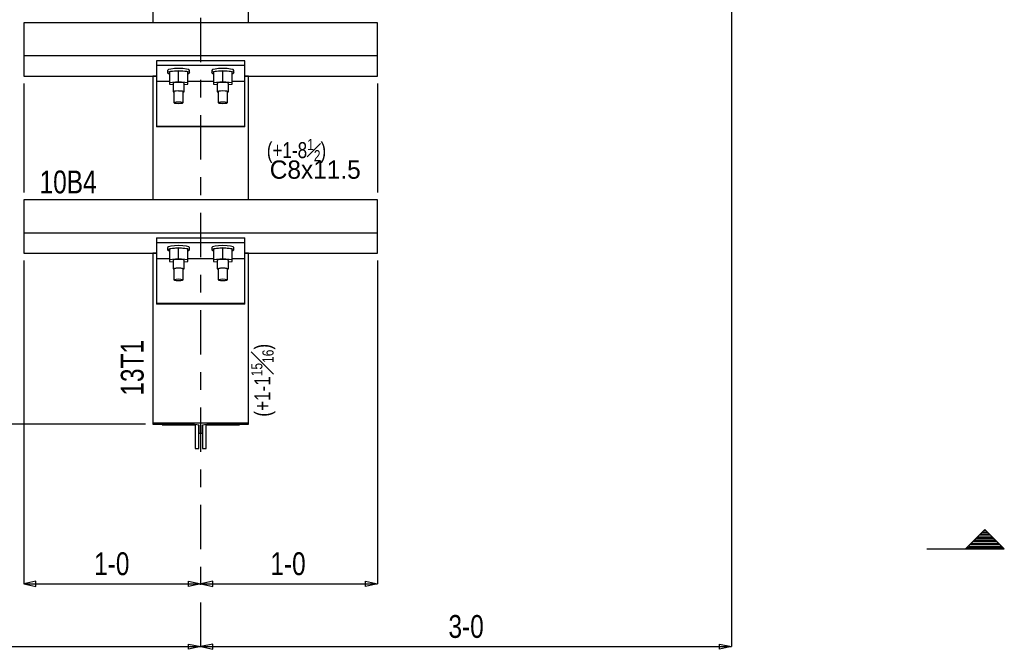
# Model space of a CAD drawing. Header units: inches. Extents: x -17.2 to 17.5, y -11.2 to 11.2.
# Tile 10 of 13: x 4.8 to 10.4, y -1.7 to 1.9. Entities that reach past the tile are written whole.
import ezdxf
from ezdxf.enums import TextEntityAlignment as Align

# ---------------------------------------------------------------- set-up
doc = ezdxf.new("R2010")
doc.units = ezdxf.units.IN
doc.header["$LTSCALE"] = 2.5
doc.header["$MEASUREMENT"] = 0
doc.linetypes.add('SDS2_7', pattern=[0.175, 0.1, -0.025, 0.025, -0.025])
doc.layers.add('Layer_0', color=7, linetype='Continuous')
doc.styles.add('MTextWidth', font='txt', dxfattribs={"width": 0.8, "height": 0.2})

msp = doc.modelspace()

# ---------------------------------------------------------------- linework, layer by layer
at = {"color": 1, "linetype": 'Continuous'}
for p, q in [((8.8226, 3.9211), (8.8226, -1.6859)), ((4.8226, 1.4941), (4.8226, 0.8783)), ((6.8226, 1.4941), (6.8226, 0.8783)), ((4.8226, 0.4941), (4.8226, -1.3318)), ((6.8226, 0.4941), (6.8226, -1.3318)), ((5.5101, -0.4288), (-0.4701, -0.4288)), ((10.2549, -1.0236), (10.1455, -1.1329)), ((10.233, -1.0483), (10.2768, -1.0483)), ((10.2505, -1.0308), (10.2593, -1.0308)), ((10.3643, -1.1329), (10.2549, -1.0236)), ((10.1805, -1.1008), (10.3293, -1.1008)), ((10.198, -1.0833), (10.3118, -1.0833)), ((10.2155, -1.0658), (10.2943, -1.0658)), ((9.9268, -1.1329), (10.3643, -1.1329)), ((10.163, -1.1183), (10.3468, -1.1183)), ((4.8915, -1.317), (4.8226, -1.3318)), ((4.8226, -1.3318), (4.8915, -1.3465)), ((4.8226, -1.3318), (5.8226, -1.3318)), ((4.8915, -1.3465), (4.8915, -1.317)), ((5.7537, -1.3465), (5.7537, -1.317)), ((5.7537, -1.317), (5.8226, -1.3318)), ((5.8226, -1.3318), (5.7537, -1.3465)), ((5.8915, -1.317), (5.8226, -1.3318)), ((5.8226, -1.3318), (5.8226, -1.3318)), ((5.8226, -1.3318), (5.8226, -1.3318)), ((5.8226, -1.3318), (5.8915, -1.3465)), ((5.8226, -1.3318), (6.8226, -1.3318)), ((5.8915, -1.3465), (5.8915, -1.317)), ((6.7537, -1.3465), (6.7537, -1.317)), ((6.7537, -1.317), (6.8226, -1.3318)), ((6.8226, -1.3318), (6.7537, -1.3465)), ((3.0726, -1.6859), (5.8226, -1.6859)), ((5.7537, -1.7007), (5.7537, -1.6712)), ((5.7537, -1.6712), (5.8226, -1.6859)), ((5.8226, -1.6859), (5.7537, -1.7007)), ((5.8915, -1.6712), (5.8226, -1.6859)), ((5.8226, -1.6859), (5.8226, -1.6859)), ((5.8226, -1.6859), (5.8226, -1.6859)), ((5.8226, -1.6859), (5.8915, -1.7007)), ((5.8226, -1.6859), (8.8226, -1.6859)), ((5.8915, -1.7007), (5.8915, -1.6712)), ((8.7537, -1.7007), (8.7537, -1.6712)), ((8.7537, -1.6712), (8.8226, -1.6859)), ((8.8226, -1.6859), (8.7537, -1.7007))]:
    msp.add_line(p, q, dxfattribs=at)
at = {"color": 1, "linetype": 'SDS2_7'}
msp.add_line((5.8226, -1.6859), (5.8226, 3.5566), dxfattribs=at)
at = {"color": 2, "linetype": 'Continuous'}
for p, q in [((10.2855, -1.0571), (10.2243, -1.0571)), ((10.2418, -1.0396), (10.268, -1.0396)), ((10.338, -1.1096), (10.1718, -1.1096)), ((10.3205, -1.0921), (10.1893, -1.0921)), ((10.303, -1.0746), (10.2068, -1.0746)), ((10.3555, -1.1271), (10.1543, -1.1271))]:
    msp.add_line(p, q, dxfattribs=at)
at = {"layer": 'Layer_0', "color": 2, "linetype": 'Continuous'}
for p, q in [((5.5518, 3.1199), (5.5518, 1.8366)), ((6.0935, 1.8366), (6.0935, 3.1199)), ((6.8226, 1.8366), (4.8226, 1.8366)), ((4.8226, 1.8366), (4.8226, 1.6511)), ((6.8226, 1.6511), (6.8226, 1.8366)), ((4.8226, 1.6511), (6.8226, 1.6511)), ((4.8226, 1.6511), (4.8226, 1.5357)), ((6.0726, 1.6223), (5.5726, 1.6223)), ((5.5726, 1.6223), (5.5726, 1.5966)), ((6.0726, 1.5966), (6.0726, 1.6223)), ((6.8226, 1.5357), (6.8226, 1.6511)), ((5.5726, 1.5966), (6.0726, 1.5966)), ((5.5726, 1.5966), (5.5726, 1.5716)), ((5.5726, 1.5716), (5.5726, 1.5218)), ((6.0726, 1.5716), (6.0726, 1.5966)), ((6.0726, 1.5218), (6.0726, 1.5716)), ((4.8226, 1.5357), (5.5726, 1.5357)), ((5.5726, 1.5357), (5.5518, 1.5357)), ((5.5518, 1.5357), (5.5518, 1.4208)), ((5.5726, 1.5218), (5.5726, 1.5159)), ((5.5726, 1.5159), (5.5726, 1.5047)), ((5.6455, 1.5047), (5.5726, 1.5047)), ((5.5726, 1.5047), (5.5726, 1.4898)), ((5.8955, 1.5047), (5.7497, 1.5047)), ((6.0726, 1.5047), (5.9997, 1.5047)), ((6.0935, 1.5357), (6.0726, 1.5357)), ((6.0726, 1.5357), (6.8226, 1.5357)), ((6.0726, 1.5159), (6.0726, 1.5218)), ((6.0726, 1.5047), (6.0726, 1.5159)), ((6.0726, 1.4898), (6.0726, 1.5047)), ((6.0935, 1.4208), (6.0935, 1.5357)), ((5.5726, 1.4898), (5.5726, 1.4735)), ((5.5726, 1.4735), (5.5726, 1.3858)), ((6.0726, 1.4735), (6.0726, 1.4898)), ((6.0726, 1.3858), (6.0726, 1.4735)), ((5.5518, 1.4208), (5.5518, 1.3858)), ((6.0935, 1.3858), (6.0935, 1.4208)), ((5.5518, 1.3858), (5.5518, 0.8366)), ((5.5726, 1.3858), (5.5726, 1.253)), ((6.0726, 1.253), (6.0726, 1.3858)), ((6.0935, 0.8366), (6.0935, 1.3858)), ((5.5726, 1.253), (6.0726, 1.253)), ((5.5726, 1.253), (5.5726, 1.2485)), ((6.0726, 1.2485), (5.5726, 1.2485)), ((6.0726, 1.2485), (6.0726, 1.253)), ((6.8226, 0.8366), (4.8226, 0.8366)), ((4.8226, 0.8366), (4.8226, 0.6511)), ((6.8226, 0.6511), (6.8226, 0.8366)), ((4.8226, 0.6511), (6.8226, 0.6511)), ((4.8226, 0.6511), (4.8226, 0.5357)), ((5.5726, 0.6223), (6.0726, 0.6223)), ((5.5726, 0.6223), (5.5726, 0.5966)), ((6.0726, 0.5966), (6.0726, 0.6223)), ((6.8226, 0.5357), (6.8226, 0.6511)), ((5.5726, 0.5966), (6.0726, 0.5966)), ((5.5726, 0.5966), (5.5726, 0.5716)), ((5.5726, 0.5716), (5.5726, 0.5218)), ((6.0726, 0.5716), (6.0726, 0.5966)), ((6.0726, 0.5218), (6.0726, 0.5716)), ((4.8226, 0.5357), (5.5726, 0.5357)), ((5.5726, 0.5357), (5.5518, 0.5357)), ((5.5518, 0.5357), (5.5518, 0.4945)), ((5.5726, 0.5218), (5.5726, 0.5159)), ((5.5726, 0.5159), (5.5726, 0.5047)), ((5.6455, 0.5047), (5.5726, 0.5047)), ((5.5726, 0.5047), (5.5726, 0.4898)), ((5.8955, 0.5047), (5.7497, 0.5047)), ((6.0726, 0.5047), (5.9997, 0.5047)), ((6.0726, 0.5357), (6.8226, 0.5357)), ((6.0935, 0.5357), (6.0726, 0.5357)), ((6.0726, 0.5159), (6.0726, 0.5218)), ((6.0726, 0.5047), (6.0726, 0.5159)), ((6.0726, 0.4898), (6.0726, 0.5047)), ((6.0935, 0.4945), (6.0935, 0.5357)), ((5.5518, 0.4945), (5.5518, 0.4208)), ((5.5726, 0.4898), (5.5726, 0.4735)), ((5.5726, 0.4735), (5.5726, 0.4208)), ((6.0726, 0.4735), (6.0726, 0.4898)), ((6.0726, 0.4208), (6.0726, 0.4735)), ((6.0935, 0.4208), (6.0935, 0.4945)), ((5.5518, 0.4208), (5.5518, 0.3858)), ((5.5726, 0.4208), (5.5726, 0.3858)), ((6.0726, 0.3858), (6.0726, 0.4208)), ((6.0935, 0.3858), (6.0935, 0.4208)), ((5.5518, 0.3858), (5.5518, 0.2507)), ((5.5726, 0.3858), (5.5726, 0.253)), ((6.0726, 0.253), (6.0726, 0.3858)), ((6.0935, 0.2507), (6.0935, 0.3858)), ((5.5518, 0.2507), (5.5518, -0.423)), ((5.5726, 0.253), (6.0726, 0.253)), ((5.5726, 0.253), (5.5726, 0.2485)), ((6.0726, 0.2485), (5.5726, 0.2485)), ((6.0726, 0.2485), (6.0726, 0.253)), ((6.0935, -0.423), (6.0935, 0.2507)), ((5.5518, -0.423), (6.0935, -0.423)), ((5.5518, -0.423), (5.5518, -0.4288)), ((5.5518, -0.4288), (5.7728, -0.4288)), ((5.6039, -0.4288), (5.6039, -0.433)), ((5.6039, -0.433), (5.7728, -0.433)), ((5.7728, -0.4288), (5.788, -0.4293)), ((5.7728, -0.433), (5.7882, -0.433)), ((5.788, -0.4293), (5.8008, -0.4308)), ((5.7882, -0.433), (5.7914, -0.433)), ((5.7914, -0.4297), (5.7914, -0.5667)), ((5.8008, -0.4308), (5.8094, -0.433)), ((5.8094, -0.433), (5.8124, -0.4356)), ((5.8122, -0.5667), (5.8122, -0.4354)), ((5.8124, -0.4356), (5.8124, -0.4803)), ((5.8328, -0.4356), (5.8358, -0.433)), ((5.8328, -0.4803), (5.8328, -0.4356)), ((5.833, -0.4354), (5.833, -0.5667)), ((5.8358, -0.433), (5.8444, -0.4308)), ((5.8444, -0.4308), (5.8573, -0.4293)), ((5.8539, -0.5667), (5.8539, -0.4297)), ((5.8539, -0.433), (5.857, -0.433)), ((5.857, -0.433), (5.8724, -0.433)), ((5.8573, -0.4293), (5.8724, -0.4288)), ((5.8724, -0.4288), (6.0935, -0.4288)), ((5.8724, -0.433), (6.0414, -0.433)), ((6.0414, -0.433), (6.0414, -0.4288)), ((6.0935, -0.4288), (6.0935, -0.423)), ((5.8124, -0.4803), (5.8328, -0.4803)), ((5.7914, -0.5667), (5.8122, -0.5667)), ((5.833, -0.5667), (5.8539, -0.5667))]:
    msp.add_line(p, q, dxfattribs=at)
at = {"layer": 'Layer_0', "color": 1, "linetype": 'Continuous'}
for p, q in [((5.6399, 1.5718), (5.6351, 1.5676)), ((5.6351, 1.5676), (5.6351, 1.5548)), ((5.6351, 1.5548), (5.6399, 1.5589)), ((5.6534, 1.5753), (5.6399, 1.5718)), ((5.6399, 1.5589), (5.6534, 1.5624)), ((5.6976, 1.5652), (5.6455, 1.56)), ((5.6455, 1.56), (5.6455, 1.4997)), ((5.6737, 1.5776), (5.6534, 1.5753)), ((5.6534, 1.5624), (5.6737, 1.5648)), ((5.6976, 1.5784), (5.6737, 1.5776)), ((5.6737, 1.5648), (5.6976, 1.5656)), ((5.7215, 1.5776), (5.6976, 1.5784)), ((5.6976, 1.5656), (5.7215, 1.5648)), ((5.6976, 1.5049), (5.6976, 1.5652)), ((5.7497, 1.56), (5.6976, 1.5652)), ((5.7418, 1.5753), (5.7215, 1.5776)), ((5.7215, 1.5648), (5.7418, 1.5624)), ((5.7554, 1.5718), (5.7418, 1.5753)), ((5.7418, 1.5624), (5.7554, 1.5589)), ((5.7497, 1.4997), (5.7497, 1.56)), ((5.7601, 1.5676), (5.7554, 1.5718)), ((5.7554, 1.5589), (5.7601, 1.5548)), ((5.7601, 1.5548), (5.7601, 1.5676)), ((5.8899, 1.5718), (5.8851, 1.5676)), ((5.8851, 1.5676), (5.8851, 1.5548)), ((5.8851, 1.5548), (5.8899, 1.5589)), ((5.9034, 1.5753), (5.8899, 1.5718)), ((5.8899, 1.5589), (5.9034, 1.5624)), ((5.9476, 1.5652), (5.8955, 1.56)), ((5.8955, 1.56), (5.8955, 1.4997)), ((5.9237, 1.5776), (5.9034, 1.5753)), ((5.9034, 1.5624), (5.9237, 1.5648)), ((5.9476, 1.5784), (5.9237, 1.5776)), ((5.9237, 1.5648), (5.9476, 1.5656)), ((5.9715, 1.5776), (5.9476, 1.5784)), ((5.9476, 1.5656), (5.9715, 1.5648)), ((5.9476, 1.5049), (5.9476, 1.5652)), ((5.9997, 1.56), (5.9476, 1.5652)), ((5.9918, 1.5753), (5.9715, 1.5776)), ((5.9715, 1.5648), (5.9918, 1.5624)), ((6.0054, 1.5718), (5.9918, 1.5753)), ((5.9918, 1.5624), (6.0054, 1.5589)), ((5.9997, 1.4997), (5.9997, 1.56)), ((6.0101, 1.5676), (6.0054, 1.5718)), ((6.0054, 1.5589), (6.0101, 1.5548)), ((6.0101, 1.5548), (6.0101, 1.5676)), ((5.6351, 1.5548), (5.6399, 1.5506)), ((5.6399, 1.5506), (5.6455, 1.5492)), ((5.6455, 1.4997), (5.6976, 1.5049)), ((5.6976, 1.5049), (5.7497, 1.4997)), ((5.7497, 1.5492), (5.7554, 1.5506)), ((5.7554, 1.5506), (5.7601, 1.5548)), ((5.8851, 1.5548), (5.8899, 1.5506)), ((5.8899, 1.5506), (5.8955, 1.5492)), ((5.8955, 1.4997), (5.9476, 1.5049)), ((5.9476, 1.5049), (5.9997, 1.4997)), ((5.9997, 1.5492), (6.0054, 1.5506)), ((6.0054, 1.5506), (6.0101, 1.5548)), ((5.6455, 1.4997), (5.6455, 1.4893)), ((5.6455, 1.4893), (5.6664, 1.4872)), ((5.6706, 1.4972), (5.6664, 1.4945)), ((5.6664, 1.4945), (5.6664, 1.4473)), ((5.6664, 1.4473), (5.6706, 1.45)), ((5.6664, 1.4473), (5.6706, 1.4446)), ((5.682, 1.4992), (5.6706, 1.4972)), ((5.6706, 1.45), (5.682, 1.452)), ((5.6751, 1.4496), (5.6716, 1.4473)), ((5.6716, 1.4473), (5.6716, 1.3858)), ((5.6846, 1.4512), (5.6751, 1.4496)), ((5.6976, 1.4999), (5.682, 1.4992)), ((5.6976, 1.4518), (5.6846, 1.4512)), ((5.7132, 1.4992), (5.6976, 1.4999)), ((5.6976, 1.4527), (5.7132, 1.452)), ((5.7106, 1.4512), (5.6976, 1.4518)), ((5.7202, 1.4496), (5.7106, 1.4512)), ((5.7247, 1.4972), (5.7132, 1.4992)), ((5.7132, 1.452), (5.7247, 1.45)), ((5.7237, 1.4473), (5.7202, 1.4496)), ((5.7237, 1.3858), (5.7237, 1.4473)), ((5.7289, 1.4945), (5.7247, 1.4972)), ((5.7247, 1.45), (5.7289, 1.4473)), ((5.7247, 1.4446), (5.7289, 1.4473)), ((5.7289, 1.4473), (5.7289, 1.4945)), ((5.7289, 1.4872), (5.7497, 1.4893)), ((5.7497, 1.4893), (5.7497, 1.4997)), ((5.8955, 1.4997), (5.8955, 1.4893)), ((5.8955, 1.4893), (5.9164, 1.4872)), ((5.9206, 1.4972), (5.9164, 1.4945)), ((5.9164, 1.4945), (5.9164, 1.4473)), ((5.9164, 1.4473), (5.9206, 1.45)), ((5.9164, 1.4473), (5.9206, 1.4446)), ((5.932, 1.4992), (5.9206, 1.4972)), ((5.9206, 1.45), (5.932, 1.452)), ((5.9251, 1.4496), (5.9216, 1.4473)), ((5.9216, 1.4473), (5.9216, 1.3858)), ((5.9346, 1.4512), (5.9251, 1.4496)), ((5.9476, 1.4999), (5.932, 1.4992)), ((5.9476, 1.4518), (5.9346, 1.4512)), ((5.9632, 1.4992), (5.9476, 1.4999)), ((5.9606, 1.4512), (5.9476, 1.4518)), ((5.9702, 1.4496), (5.9606, 1.4512)), ((5.9747, 1.4972), (5.9632, 1.4992)), ((5.9632, 1.452), (5.9747, 1.45)), ((5.9737, 1.4473), (5.9702, 1.4496)), ((5.9737, 1.3858), (5.9737, 1.4473)), ((5.9789, 1.4945), (5.9747, 1.4972)), ((5.9747, 1.45), (5.9789, 1.4473)), ((5.9747, 1.4446), (5.9789, 1.4473)), ((5.9789, 1.4473), (5.9789, 1.4945)), ((5.9789, 1.4872), (5.9997, 1.4893)), ((5.9997, 1.4893), (5.9997, 1.4997)), ((5.6706, 1.4446), (5.6716, 1.4445)), ((5.7237, 1.4445), (5.7247, 1.4446)), ((5.9206, 1.4446), (5.9216, 1.4445)), ((5.9737, 1.4445), (5.9747, 1.4446)), ((5.6716, 1.3858), (5.6751, 1.388)), ((5.6716, 1.3858), (5.6751, 1.3835)), ((5.6751, 1.388), (5.6846, 1.3897)), ((5.6751, 1.3835), (5.6846, 1.3819)), ((5.6846, 1.3897), (5.6976, 1.3903)), ((5.6846, 1.3819), (5.6976, 1.3813)), ((5.6976, 1.3903), (5.7106, 1.3897)), ((5.6976, 1.3813), (5.7106, 1.3819)), ((5.7106, 1.3897), (5.7202, 1.388)), ((5.7106, 1.3819), (5.7202, 1.3835)), ((5.7202, 1.388), (5.7237, 1.3858)), ((5.7202, 1.3835), (5.7237, 1.3858)), ((5.9216, 1.3858), (5.9251, 1.388)), ((5.9216, 1.3858), (5.9251, 1.3835)), ((5.9251, 1.388), (5.9346, 1.3897)), ((5.9251, 1.3835), (5.9346, 1.3819)), ((5.9346, 1.3897), (5.9476, 1.3903)), ((5.9346, 1.3819), (5.9476, 1.3813)), ((5.9476, 1.3903), (5.9606, 1.3897)), ((5.9476, 1.3813), (5.9606, 1.3819)), ((5.9606, 1.3897), (5.9702, 1.388)), ((5.9606, 1.3819), (5.9702, 1.3835)), ((5.9702, 1.388), (5.9737, 1.3858)), ((5.9702, 1.3835), (5.9737, 1.3858)), ((5.6399, 0.5718), (5.6351, 0.5676)), ((5.6351, 0.5676), (5.6351, 0.5548)), ((5.6351, 0.5548), (5.6399, 0.5589)), ((5.6534, 0.5753), (5.6399, 0.5718)), ((5.6399, 0.5589), (5.6534, 0.5624)), ((5.6976, 0.5652), (5.6455, 0.56)), ((5.6455, 0.56), (5.6455, 0.4997)), ((5.6737, 0.5776), (5.6534, 0.5753)), ((5.6534, 0.5624), (5.6737, 0.5648)), ((5.6976, 0.5784), (5.6737, 0.5776)), ((5.6737, 0.5648), (5.6976, 0.5656)), ((5.7215, 0.5776), (5.6976, 0.5784)), ((5.6976, 0.5656), (5.7215, 0.5648)), ((5.6976, 0.5049), (5.6976, 0.5652)), ((5.7497, 0.56), (5.6976, 0.5652)), ((5.7418, 0.5753), (5.7215, 0.5776)), ((5.7215, 0.5648), (5.7418, 0.5624)), ((5.7554, 0.5718), (5.7418, 0.5753)), ((5.7418, 0.5624), (5.7554, 0.5589)), ((5.7497, 0.4997), (5.7497, 0.56)), ((5.7601, 0.5676), (5.7554, 0.5718)), ((5.7554, 0.5589), (5.7601, 0.5548)), ((5.7601, 0.5548), (5.7601, 0.5676)), ((5.8899, 0.5718), (5.8851, 0.5676)), ((5.8851, 0.5676), (5.8851, 0.5548)), ((5.8851, 0.5548), (5.8899, 0.5589)), ((5.9034, 0.5753), (5.8899, 0.5718)), ((5.8899, 0.5589), (5.9034, 0.5624)), ((5.9476, 0.5652), (5.8955, 0.56)), ((5.8955, 0.56), (5.8955, 0.4997)), ((5.9237, 0.5776), (5.9034, 0.5753)), ((5.9034, 0.5624), (5.9237, 0.5648)), ((5.9476, 0.5784), (5.9237, 0.5776)), ((5.9237, 0.5648), (5.9476, 0.5656)), ((5.9715, 0.5776), (5.9476, 0.5784)), ((5.9476, 0.5656), (5.9715, 0.5648)), ((5.9476, 0.5049), (5.9476, 0.5652)), ((5.9997, 0.56), (5.9476, 0.5652)), ((5.9918, 0.5753), (5.9715, 0.5776)), ((5.9715, 0.5648), (5.9918, 0.5624)), ((6.0054, 0.5718), (5.9918, 0.5753)), ((5.9918, 0.5624), (6.0054, 0.5589)), ((5.9997, 0.4997), (5.9997, 0.56)), ((6.0101, 0.5676), (6.0054, 0.5718)), ((6.0054, 0.5589), (6.0101, 0.5548)), ((6.0101, 0.5548), (6.0101, 0.5676)), ((5.6351, 0.5548), (5.6399, 0.5506)), ((5.6399, 0.5506), (5.6455, 0.5492)), ((5.6455, 0.4997), (5.6976, 0.5049)), ((5.6976, 0.5049), (5.7497, 0.4997)), ((5.7497, 0.5492), (5.7554, 0.5506)), ((5.7554, 0.5506), (5.7601, 0.5548)), ((5.8851, 0.5548), (5.8899, 0.5506)), ((5.8899, 0.5506), (5.8955, 0.5492)), ((5.8955, 0.4997), (5.9476, 0.5049)), ((5.9476, 0.5049), (5.9997, 0.4997)), ((5.9997, 0.5492), (6.0054, 0.5506)), ((6.0054, 0.5506), (6.0101, 0.5548)), ((5.6455, 0.4997), (5.6455, 0.4893)), ((5.6455, 0.4893), (5.6664, 0.4872)), ((5.6706, 0.4972), (5.6664, 0.4945)), ((5.6664, 0.4945), (5.6664, 0.4473)), ((5.6664, 0.4473), (5.6706, 0.45)), ((5.6664, 0.4473), (5.6706, 0.4446)), ((5.682, 0.4992), (5.6706, 0.4972)), ((5.6706, 0.45), (5.682, 0.452)), ((5.6751, 0.4496), (5.6716, 0.4473)), ((5.6716, 0.4473), (5.6716, 0.3858)), ((5.6846, 0.4512), (5.6751, 0.4496)), ((5.6976, 0.4999), (5.682, 0.4992)), ((5.6976, 0.4518), (5.6846, 0.4512)), ((5.7132, 0.4992), (5.6976, 0.4999)), ((5.6976, 0.4527), (5.7132, 0.452)), ((5.7106, 0.4512), (5.6976, 0.4518)), ((5.7202, 0.4496), (5.7106, 0.4512)), ((5.7247, 0.4972), (5.7132, 0.4992)), ((5.7132, 0.452), (5.7247, 0.45)), ((5.7237, 0.4473), (5.7202, 0.4496)), ((5.7237, 0.3858), (5.7237, 0.4473)), ((5.7289, 0.4945), (5.7247, 0.4972)), ((5.7247, 0.45), (5.7289, 0.4473)), ((5.7247, 0.4446), (5.7289, 0.4473)), ((5.7289, 0.4473), (5.7289, 0.4945)), ((5.7289, 0.4872), (5.7497, 0.4893)), ((5.7497, 0.4893), (5.7497, 0.4997)), ((5.8955, 0.4997), (5.8955, 0.4893)), ((5.8955, 0.4893), (5.9164, 0.4872)), ((5.9206, 0.4972), (5.9164, 0.4945)), ((5.9164, 0.4945), (5.9164, 0.4473)), ((5.9164, 0.4473), (5.9206, 0.45)), ((5.9164, 0.4473), (5.9206, 0.4446)), ((5.932, 0.4992), (5.9206, 0.4972)), ((5.9206, 0.45), (5.932, 0.452)), ((5.9251, 0.4496), (5.9216, 0.4473)), ((5.9216, 0.4473), (5.9216, 0.3858)), ((5.9346, 0.4512), (5.9251, 0.4496)), ((5.9476, 0.4999), (5.932, 0.4992)), ((5.9476, 0.4518), (5.9346, 0.4512)), ((5.9632, 0.4992), (5.9476, 0.4999)), ((5.9606, 0.4512), (5.9476, 0.4518)), ((5.9702, 0.4496), (5.9606, 0.4512)), ((5.9747, 0.4972), (5.9632, 0.4992)), ((5.9632, 0.452), (5.9747, 0.45)), ((5.9737, 0.4473), (5.9702, 0.4496)), ((5.9737, 0.3858), (5.9737, 0.4473)), ((5.9789, 0.4945), (5.9747, 0.4972)), ((5.9747, 0.45), (5.9789, 0.4473)), ((5.9747, 0.4446), (5.9789, 0.4473)), ((5.9789, 0.4473), (5.9789, 0.4945)), ((5.9789, 0.4872), (5.9997, 0.4893)), ((5.9997, 0.4893), (5.9997, 0.4997)), ((5.6706, 0.4446), (5.6716, 0.4445)), ((5.6751, 0.388), (5.6846, 0.3897)), ((5.6846, 0.3897), (5.6976, 0.3903)), ((5.6976, 0.3903), (5.7106, 0.3897)), ((5.7106, 0.3897), (5.7202, 0.388)), ((5.7237, 0.4445), (5.7247, 0.4446)), ((5.9206, 0.4446), (5.9216, 0.4445)), ((5.9251, 0.388), (5.9346, 0.3897)), ((5.9346, 0.3897), (5.9476, 0.3903)), ((5.9476, 0.3903), (5.9606, 0.3897)), ((5.9606, 0.3897), (5.9702, 0.388)), ((5.9737, 0.4445), (5.9747, 0.4446)), ((5.6716, 0.3858), (5.6751, 0.388)), ((5.6716, 0.3858), (5.6751, 0.3835)), ((5.6751, 0.3835), (5.6846, 0.3819)), ((5.6846, 0.3819), (5.6976, 0.3813)), ((5.6976, 0.3813), (5.7106, 0.3819)), ((5.7106, 0.3819), (5.7202, 0.3835)), ((5.7202, 0.388), (5.7237, 0.3858)), ((5.7202, 0.3835), (5.7237, 0.3858)), ((5.9216, 0.3858), (5.9251, 0.388)), ((5.9216, 0.3858), (5.9251, 0.3835)), ((5.9251, 0.3835), (5.9346, 0.3819)), ((5.9346, 0.3819), (5.9476, 0.3813)), ((5.9476, 0.3813), (5.9606, 0.3819)), ((5.9606, 0.3819), (5.9702, 0.3835)), ((5.9702, 0.388), (5.9737, 0.3858)), ((5.9702, 0.3835), (5.9737, 0.3858))]:
    msp.add_line(p, q, dxfattribs=at)

# ---------------------------------------------------------------- texts
at = {"color": 2, "linetype": 'Continuous', "width": 0.8}
for s, p in [('1-0', (5.3201, -1.2822)), ('1-0', (6.3161, -1.2822)), ('3-0', (7.3226, -1.6363))]:
    msp.add_text(s, height=0.12902, dxfattribs=at).set_placement(p, align=Align.CENTER)
at = {"layer": 'Layer_0', "color": 1, "linetype": 'Continuous'}
msp.add_text('C8x11.5', height=0.10322, dxfattribs=at).set_placement((6.4699, 1.0592), align=Align.TOP_CENTER)
at = {"layer": 'Layer_0', "color": 2, "linetype": 'Continuous', "width": 0.8}
msp.add_text('10B4', height=0.12902, dxfattribs=at).set_placement((4.9121, 0.8733))
msp.add_text('13T1', height=0.12902, rotation=90, dxfattribs=at).set_placement((5.5, -0.2688))
at = {"layer": 'Layer_0', "color": 1, "linetype": 'Continuous', "insert": (6.1961, 1.1807), "char_height": 0.090316, "attachment_point": 1, "style": 'MTextWidth'}
msp.add_mtext('\\A1;(+1-8{\\H0.70x;\\S1#2;})', dxfattribs=at)
at = {"layer": 'Layer_0', "color": 1, "linetype": 'Continuous', "insert": (6.108, -0.3874), "char_height": 0.090316, "attachment_point": 1, "rotation": 90, "style": 'MTextWidth'}
msp.add_mtext('\\A1;(+1-1{\\H0.70x;\\S15#16;})', dxfattribs=at)

doc.saveas('drawing.dxf')
